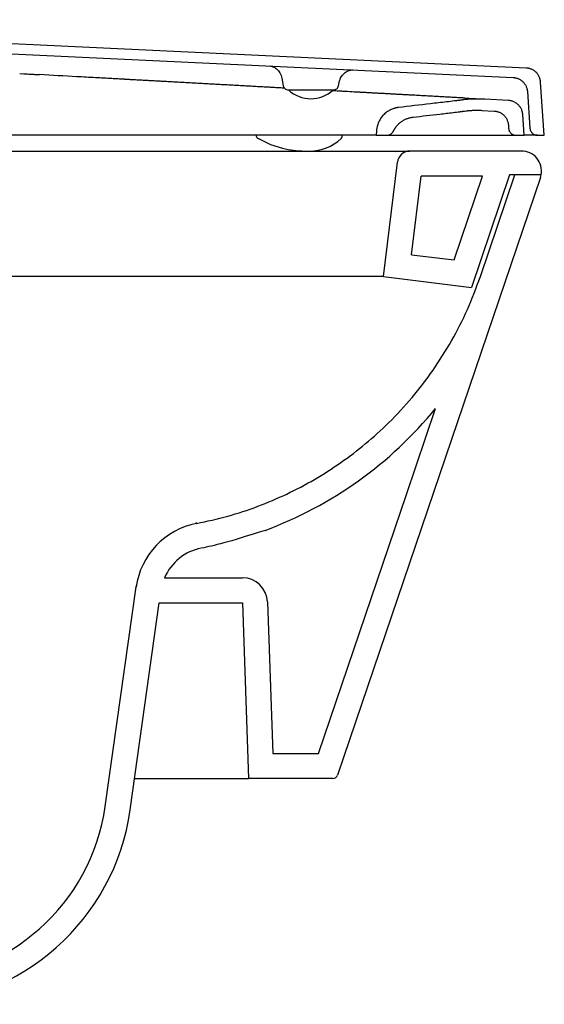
# Model space of a CAD drawing. Header units: millimetres. Extents: x 4393.495 to 4394.026, y 2794.775 to 2795.167.
# Tile 3 of 3: x 4393.817 to 4394.026, y 2794.775 to 2795.167. Entities that reach past the tile are written whole.
import ezdxf

# ---------------------------------------------------------------- set-up
doc = ezdxf.new("R2010")
doc.units = ezdxf.units.MM
doc.layers.add('SANINDUSA', color=3, linetype='Continuous')

msp = doc.modelspace()

# ---------------------------------------------------------------- linework, layer by layer
at = {"layer": 'SANINDUSA'}
for p, q in [((4394.018990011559, 2795.147935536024), (4393.610627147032, 2795.167193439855)), ((4393.618763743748, 2795.162805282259), (4394.013739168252, 2795.144178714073)), ((4393.817279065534, 2795.145733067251), (4393.818983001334, 2795.145639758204)), ((4393.82517914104, 2795.145298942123), (4393.82515184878, 2795.145300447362)), ((4393.921704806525, 2795.14386096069), (4393.92223256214, 2795.140867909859)), ((4393.922730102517, 2795.139918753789), (4393.921792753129, 2795.139970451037)), ((4393.924241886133, 2795.139220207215), (4393.942204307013, 2795.139220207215)), ((4393.944213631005, 2795.140867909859), (4393.944447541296, 2795.142194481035)), ((4394.026177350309, 2795.121130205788), (4394.024692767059, 2795.142360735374)), ((4393.943200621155, 2795.138789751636), (4393.941572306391, 2795.138879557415)), ((4394.000528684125, 2795.135627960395), (4394.000554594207, 2795.135626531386)), ((4394.011942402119, 2795.134998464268), (4394.002501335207, 2795.135519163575)), ((4394.019441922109, 2795.138603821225), (4394.020468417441, 2795.123920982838)), ((4394.001311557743, 2795.131077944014), (4394.006220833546, 2795.130807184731)), ((4394.018177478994, 2795.121130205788), (4394.017597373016, 2795.129426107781)), ((4394.011875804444, 2795.125234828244), (4394.011967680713, 2795.123920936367)), ((4393.95923057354, 2795.121130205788), (4393.673366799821, 2795.121130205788)), ((4393.95923057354, 2795.121130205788), (4393.963391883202, 2795.121130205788)), ((4393.959359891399, 2795.122979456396), (4393.9592305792, 2795.121130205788)), ((4393.963392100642, 2795.121130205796), (4394.014960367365, 2795.121130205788)), ((4393.966084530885, 2795.122816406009), (4393.966088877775, 2795.122816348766)), ((4394.014960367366, 2795.121130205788), (4394.018177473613, 2795.121130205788)), ((4394.023461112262, 2795.121130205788), (4394.026177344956, 2795.121130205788)), ((4393.788238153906, 2795.114863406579), (4393.838238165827, 2795.114863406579)), ((4393.838238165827, 2795.114863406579), (4393.972661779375, 2795.114863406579)), ((4394.017075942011, 2795.114863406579), (4393.972661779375, 2795.114863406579)), ((4393.962098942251, 2795.064863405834), (4393.967700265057, 2795.11048251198)), ((4393.973243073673, 2795.073570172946), (4393.977085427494, 2795.104863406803)), ((4394.001613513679, 2795.104863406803), (4393.977085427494, 2795.104863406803)), ((4393.990286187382, 2795.071477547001), (4394.001613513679, 2795.104863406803)), ((4394.012370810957, 2795.105445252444), (4393.99714212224, 2795.060560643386)), ((4394.000713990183, 2795.064863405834), (4394.01448284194, 2795.105445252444)), ((4394.024949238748, 2795.105445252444), (4394.012370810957, 2795.105445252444)), ((4394.024949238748, 2795.105445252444), (4394.01448284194, 2795.105445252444)), ((4393.973243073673, 2795.073570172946), (4393.990286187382, 2795.071477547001)), ((4393.838238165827, 2795.064863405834), (4393.788238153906, 2795.064863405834)), ((4393.962098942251, 2795.064863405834), (4393.838238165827, 2795.064863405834)), ((4393.962098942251, 2795.064863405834), (4393.99714212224, 2795.060560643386)), ((4393.874955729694, 2794.944863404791), (4393.905972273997, 2794.944863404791)), ((4393.851354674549, 2794.853769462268), (4393.863639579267, 2794.941181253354)), ((4393.863639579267, 2794.941181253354), (4393.863701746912, 2794.941623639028)), ((4393.915966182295, 2794.935212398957), (4393.918073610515, 2794.874863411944)), ((4393.861257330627, 2794.852377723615), (4393.872849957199, 2794.934863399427)), ((4393.872849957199, 2794.934863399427), (4393.905972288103, 2794.934863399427)), ((4393.905972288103, 2794.934863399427), (4393.90841673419, 2794.864863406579)), ((4393.918073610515, 2794.874863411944), (4393.936249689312, 2794.874863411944)), ((4393.863012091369, 2794.864863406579), (4393.90841673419, 2794.864863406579)), ((4393.941983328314, 2794.864863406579), (4393.90841673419, 2794.864863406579))]:
    msp.add_line(p, q, dxfattribs=at)
at = {"layer": 'SANINDUSA', "flags": 128}
for points in [[(4393.912008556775, 2795.120047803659), (4393.912431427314, 2795.119819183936), (4393.91254706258, 2795.119754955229), (4393.912574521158, 2795.119739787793), (4393.912588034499, 2795.119732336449), (4393.912588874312, 2795.119731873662), (4393.912589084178, 2795.119731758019), (4393.912589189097, 2795.119731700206), (4393.912589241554, 2795.119731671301), (4393.912589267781, 2795.11973165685), (4393.912589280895, 2795.119731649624), (4393.912589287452, 2795.119731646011), (4393.912589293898, 2795.119731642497), (4393.917163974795, 2795.117525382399), (4393.921874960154, 2795.115962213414), (4393.92415282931, 2795.115474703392), (4393.928395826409, 2795.114966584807), (4393.929677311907, 2795.114898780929), (4393.930446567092, 2795.114875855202), (4393.931230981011, 2795.114864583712), (4393.931772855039, 2795.11486310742), (4393.931925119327, 2795.114863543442), (4393.932003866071, 2795.11486390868), (4393.9320238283, 2795.114864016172), (4393.932033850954, 2795.1148640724), (4393.93203636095, 2795.114864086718), (4393.932036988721, 2795.114864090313), (4393.932037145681, 2795.114864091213), (4393.932037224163, 2795.114864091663), (4393.932037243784, 2795.114864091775), (4393.932037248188, 2795.114864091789), (4393.932049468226, 2795.114864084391), (4393.93231054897, 2795.11486492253), (4393.932721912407, 2795.114867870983)], [(4394.024651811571, 2795.104293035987), (4393.984476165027, 2794.98588068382), (4393.943877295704, 2794.866220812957)], [(4393.936249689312, 2794.874863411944), (4393.971268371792, 2794.978076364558), (4393.982889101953, 2795.01232692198)]]:
    msp.add_lwpolyline(points, dxfattribs=at)
at = {"layer": 'SANINDUSA'}
for centre, radius, start, end in [((4393.933217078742, 2795.148973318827), 0.01324676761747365, 227.6177109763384, 312.5815556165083), ((4393.93297162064, 2795.132406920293), 0.01754082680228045, 269.1843194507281, 314.4734662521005), ((4393.972661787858, 2795.10986340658), 0.005000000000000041, 90, 173.0000000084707), ((4394.01707595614, 2795.10686340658), 0.008000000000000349, 349.7892573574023, 90), ((4394.01707595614, 2795.10686340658), 0.00800000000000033, 341.2586595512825, 349.7892573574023), ((4393.893347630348, 2794.937006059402), 0.03000000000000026, 100.8229018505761, 171.9999999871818), ((4393.893347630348, 2794.937006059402), 0.0200000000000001, 100.8229017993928, 156.8669670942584), ((4393.905972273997, 2794.934863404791), 0.01, 1.99999541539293, 90), ((4393.941983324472, 2794.86686340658), 0.002000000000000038, 270, 341.2586595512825), ((4393.772133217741, 2794.864903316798), 0.08000000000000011, 271.1271707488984, 351.9999999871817), ((4393.772133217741, 2794.864903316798), 0.09000000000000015, 271.1271707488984, 351.9999999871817)]:
    msp.add_arc(centre, radius, start, end, dxfattribs=at)
for points, knots in [([(4393.916847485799, 2795.148748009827), (4393.917252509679, 2795.148687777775), (4393.918075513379, 2795.148565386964), (4393.919607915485, 2795.147650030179), (4393.921048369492, 2795.14607758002), (4393.921484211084, 2795.144599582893), (4393.921709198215, 2795.143836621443)], [0, 0, 0, 0, 0.2339399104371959, 0.4753631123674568, 0.7291755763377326, 1, 1, 1, 1]), ([(4393.944448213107, 2795.142198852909), (4393.944696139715, 2795.143016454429), (4393.945175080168, 2795.144595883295), (4393.946800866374, 2795.146229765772), (4393.948519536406, 2795.147110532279), (4393.949431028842, 2795.14716414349), (4393.949877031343, 2795.147190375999)], [0, 0, 0, 0, 0.2738860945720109, 0.5290885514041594, 0.769578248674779, 1, 1, 1, 1]), ([(4394.024692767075, 2795.142360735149), (4394.024686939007, 2795.142433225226), (4394.024675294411, 2795.142578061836), (4394.024647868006, 2795.142794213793), (4394.024613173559, 2795.143009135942), (4394.024570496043, 2795.14322278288), (4394.024494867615, 2795.14354107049), (4394.024367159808, 2795.143959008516), (4394.024160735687, 2795.144463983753), (4394.023909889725, 2795.14494779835), (4394.02351804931, 2795.145560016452), (4394.022926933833, 2795.14625432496), (4394.022219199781, 2795.146830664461), (4394.021598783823, 2795.14720912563), (4394.021108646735, 2795.147449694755), (4394.02059997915, 2795.147644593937), (4394.020133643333, 2795.147776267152), (4394.019717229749, 2795.147860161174), (4394.019354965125, 2795.1479119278), (4394.019111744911, 2795.147927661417), (4394.018990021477, 2795.147935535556)], [0, 0, 0, 0, 0.02502138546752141, 0.04999322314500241, 0.07494852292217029, 0.09992036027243, 0.1249417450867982, 0.1875029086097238, 0.2500640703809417, 0.3124115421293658, 0.3747590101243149, 0.4998950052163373, 0.6243355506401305, 0.6870047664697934, 0.749673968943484, 0.8119370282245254, 0.8742000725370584, 0.9161594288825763, 0.9580406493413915, 1, 1, 1, 1]), ([(4393.818983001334, 2795.145639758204), (4393.819615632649, 2795.145605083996), (4393.820564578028, 2795.145553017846), (4393.821592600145, 2795.145496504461), (4393.821987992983, 2795.145474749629), (4393.822069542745, 2795.145470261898), (4393.822068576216, 2795.145470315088), (4393.822069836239, 2795.145470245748), (4393.822071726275, 2795.145470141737), (4393.822076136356, 2795.145469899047), (4393.822084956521, 2795.145469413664), (4393.822102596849, 2795.145468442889), (4393.822158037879, 2795.145465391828), (4393.822531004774, 2795.145444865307), (4393.823539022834, 2795.145389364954), (4393.82450671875, 2795.145336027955), (4393.82515184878, 2795.145300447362)], [0, 0, 0, 0, 0.1250000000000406, 0.187500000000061, 0.2031250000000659, 0.2031250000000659, 0.2036132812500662, 0.2036132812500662, 0.2041015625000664, 0.2050781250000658, 0.2070312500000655, 0.2109375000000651, 0.2187500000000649, 0.2500000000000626, 0.5000000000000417, 1, 1, 1, 1]), ([(4393.852953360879, 2795.143767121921), (4393.852122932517, 2795.143812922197), (4393.850876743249, 2795.143881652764), (4393.849578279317, 2795.143953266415), (4393.849084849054, 2795.143980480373), (4393.848993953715, 2795.143985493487), (4393.848954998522, 2795.143987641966), (4393.848935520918, 2795.143988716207), (4393.848924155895, 2795.143989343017), (4393.848904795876, 2795.143990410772), (4393.84874023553, 2795.143999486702), (4393.848265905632, 2795.144025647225), (4393.84532297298, 2795.144187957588), (4393.842534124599, 2795.144341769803), (4393.83509628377, 2795.144751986), (4393.830137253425, 2795.145025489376), (4393.82517914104, 2795.145298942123)], [0, 0, 0, 0, 0.1250000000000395, 0.1875000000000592, 0.1953125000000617, 0.1992187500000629, 0.2011718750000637, 0.2011718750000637, 0.2021484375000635, 0.2021484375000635, 0.2031250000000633, 0.2187500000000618, 0.2500000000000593, 0.5000000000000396, 0.5000000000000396, 1, 1, 1, 1]), ([(4393.860952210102, 2795.143325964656), (4393.860620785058, 2795.143344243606), (4393.860123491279, 2795.143371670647), (4393.859543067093, 2795.143403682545), (4393.859252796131, 2795.143419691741), (4393.859107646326, 2795.143427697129), (4393.859035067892, 2795.143431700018), (4393.8589987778, 2795.14343370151), (4393.858980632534, 2795.143434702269), (4393.858972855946, 2795.143435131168), (4393.858967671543, 2795.143435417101), (4393.858963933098, 2795.143435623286), (4393.858962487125, 2795.143435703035)], [0, 0, 0, 0, 0.4999999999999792, 0.7499999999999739, 0.8749999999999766, 0.9374999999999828, 0.9687499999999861, 0.9843749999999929, 0.9921874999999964, 0.9960937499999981, 0.9960937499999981, 1, 1, 1, 1]), ([(4394.013739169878, 2795.144178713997), (4394.013811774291, 2795.144174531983), (4394.01395683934, 2795.144166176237), (4394.014173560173, 2795.14414366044), (4394.014389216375, 2795.144113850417), (4394.014603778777, 2795.14407603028), (4394.014923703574, 2795.144007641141), (4394.015344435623, 2795.14388944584), (4394.015853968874, 2795.143694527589), (4394.016343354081, 2795.143454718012), (4394.016964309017, 2795.143076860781), (4394.017671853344, 2795.142501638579), (4394.018264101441, 2795.141807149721), (4394.018656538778, 2795.141195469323), (4394.01890816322, 2795.140710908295), (4394.019114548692, 2795.140206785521), (4394.019256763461, 2795.139743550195), (4394.019350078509, 2795.1393291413), (4394.019410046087, 2795.13896813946), (4394.019431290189, 2795.13872533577), (4394.019441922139, 2795.138603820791)], [0, 0, 0, 0, 0.02502138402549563, 0.04999321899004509, 0.07494851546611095, 0.09992034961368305, 0.1249417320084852, 0.1875029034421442, 0.2500640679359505, 0.312411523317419, 0.3747589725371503, 0.4998949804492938, 0.624335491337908, 0.6870047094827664, 0.7496739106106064, 0.8119369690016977, 0.8742000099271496, 0.9161593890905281, 0.9580406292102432, 1, 1, 1, 1]), ([(4393.879166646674, 2795.142321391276), (4393.878763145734, 2795.142343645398), (4393.878157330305, 2795.142377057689), (4393.877449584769, 2795.142416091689), (4393.877095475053, 2795.142435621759), (4393.876918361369, 2795.142445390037), (4393.87682978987, 2795.142450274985), (4393.876785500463, 2795.14245271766), (4393.876763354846, 2795.142453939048), (4393.876753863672, 2795.142454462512), (4393.876747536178, 2795.142454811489), (4393.876743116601, 2795.14245505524), (4393.87674120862, 2795.14245516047)], [0, 0, 0, 0, 0.4999999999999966, 0.7500000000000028, 0.8750000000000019, 0.9375000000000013, 0.9687499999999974, 0.9843749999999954, 0.992187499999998, 0.996093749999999, 0.996093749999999, 1, 1, 1, 1]), ([(4393.907280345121, 2795.140770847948), (4393.906925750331, 2795.14079040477), (4393.906392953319, 2795.140819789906), (4393.905769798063, 2795.140854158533), (4393.905457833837, 2795.140871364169), (4393.905301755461, 2795.140879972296), (4393.905234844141, 2795.140883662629), (4393.905190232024, 2795.140886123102), (4393.905166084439, 2795.140887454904), (4393.905145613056, 2795.140888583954)], [0, 0, 0, 0, 0.500000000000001, 0.7500000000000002, 0.8750000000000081, 0.9375000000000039, 0.9687500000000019, 0.9687500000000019, 1, 1, 1, 1]), ([(4393.922231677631, 2795.14087291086), (4393.922295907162, 2795.140647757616), (4393.922424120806, 2795.140198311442), (4393.92290168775, 2795.139661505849), (4393.92352402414, 2795.139291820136), (4393.924003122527, 2795.139244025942), (4393.924241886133, 2795.139220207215)], [0, 0, 0, 0, 0.2518336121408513, 0.5027049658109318, 0.7521679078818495, 1, 1, 1, 1]), ([(4393.942204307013, 2795.139220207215), (4393.942443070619, 2795.139244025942), (4393.942922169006, 2795.139291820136), (4393.943544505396, 2795.139661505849), (4393.94402207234, 2795.140198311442), (4393.944150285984, 2795.140647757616), (4393.944214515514, 2795.14087291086)], [0, 0, 0, 0, 0.2478320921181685, 0.4972950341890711, 0.7481663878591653, 1, 1, 1, 1]), ([(4393.954004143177, 2795.138193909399), (4393.953721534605, 2795.138209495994), (4393.953296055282, 2795.138232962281), (4393.952796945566, 2795.138260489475), (4393.952546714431, 2795.138274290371), (4393.952421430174, 2795.138281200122), (4393.952358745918, 2795.138284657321), (4393.952331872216, 2795.138286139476), (4393.952313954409, 2795.138287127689), (4393.952303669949, 2795.138287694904), (4393.952296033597, 2795.138288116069)], [0, 0, 0, 0, 0.4999999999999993, 0.7499999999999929, 0.8749999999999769, 0.9374999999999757, 0.9687499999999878, 0.9843749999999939, 0.9843749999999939, 1, 1, 1, 1]), ([(4393.972475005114, 2795.137175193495), (4393.972238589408, 2795.137188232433), (4393.971882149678, 2795.137207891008), (4393.971463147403, 2795.13723100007), (4393.971252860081, 2795.13724259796), (4393.971147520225, 2795.137248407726), (4393.971102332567, 2795.137250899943), (4393.971072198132, 2795.137252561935), (4393.971057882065, 2795.137253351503), (4393.971042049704, 2795.137254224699)], [0, 0, 0, 0, 0.4999999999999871, 0.7499999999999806, 0.8749999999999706, 0.9374999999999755, 0.9687499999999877, 0.9687499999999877, 1, 1, 1, 1]), ([(4393.986244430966, 2795.136415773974), (4393.986063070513, 2795.136425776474), (4393.985788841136, 2795.136440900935), (4393.985465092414, 2795.136458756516), (4393.98530226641, 2795.136467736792), (4393.985220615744, 2795.136472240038), (4393.9851855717, 2795.136474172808), (4393.985162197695, 2795.136475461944), (4393.985151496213, 2795.136476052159), (4393.98513880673, 2795.136476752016)], [0, 0, 0, 0, 0.5000000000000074, 0.7500000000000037, 0.8749999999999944, 0.9375000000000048, 0.9687500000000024, 0.9687500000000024, 1, 1, 1, 1]), ([(4394.002501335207, 2795.135519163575), (4394.002287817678, 2795.135530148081), (4394.001860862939, 2795.135552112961), (4394.001220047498, 2795.135574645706), (4394.000579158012, 2795.135589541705), (4393.999938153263, 2795.135596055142), (4393.999297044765, 2795.135594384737), (4393.998655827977, 2795.135584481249), (4393.997854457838, 2795.135561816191), (4393.996893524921, 2795.135517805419), (4393.995774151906, 2795.135440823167), (4393.99465648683, 2795.135340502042), (4393.993913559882, 2795.135252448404), (4393.993541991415, 2795.135208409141)], [0, 0, 0, 0, 0.07145094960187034, 0.1428750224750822, 0.2142839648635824, 0.2856895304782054, 0.3571034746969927, 0.4285375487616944, 0.5000034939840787, 0.6250226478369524, 0.7499864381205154, 0.8749578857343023, 1, 1, 1, 1]), ([(4393.994584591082, 2795.13595579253), (4393.994694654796, 2795.135949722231), (4393.994914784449, 2795.13593758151), (4393.995128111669, 2795.135925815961), (4393.995234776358, 2795.135919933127)], [0, 0, 0, 0, 0.4999949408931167, 1, 1, 1, 1]), ([(4393.995234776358, 2795.135919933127), (4393.995340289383, 2795.135914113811), (4393.995551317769, 2795.135902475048), (4393.995755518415, 2795.135891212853), (4393.995857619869, 2795.135885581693)], [0, 0, 0, 0, 0.4999944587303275, 1, 1, 1, 1]), ([(4393.995857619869, 2795.135885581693), (4393.995958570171, 2795.135880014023), (4393.996160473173, 2795.135868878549), (4393.996355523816, 2795.135858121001), (4393.996453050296, 2795.135852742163)], [0, 0, 0, 0, 0.4999940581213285, 1, 1, 1, 1]), ([(4393.996453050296, 2795.135852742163), (4393.996549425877, 2795.1358474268), (4393.996742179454, 2795.13583679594), (4393.996928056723, 2795.135826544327), (4393.997020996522, 2795.135821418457)], [0, 0, 0, 0, 0.4999937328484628, 1, 1, 1, 1]), ([(4393.997020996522, 2795.135821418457), (4393.997112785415, 2795.135816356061), (4393.997296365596, 2795.135806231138), (4393.99747304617, 2795.135796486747), (4393.997561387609, 2795.135791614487)], [0, 0, 0, 0, 0.4999934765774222, 1, 1, 1, 1]), ([(4393.997561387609, 2795.135791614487), (4393.997648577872, 2795.135786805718), (4393.997822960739, 2795.135777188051), (4393.997990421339, 2795.135767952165), (4393.998074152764, 2795.13576333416)], [0, 0, 0, 0, 0.4999932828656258, 1, 1, 1, 1]), ([(4393.998074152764, 2795.13576333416), (4393.998171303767, 2795.135757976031), (4393.998365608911, 2795.135747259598), (4393.998550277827, 2795.135737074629), (4393.998642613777, 2795.135731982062)], [0, 0, 0, 0, 0.4999919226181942, 1, 1, 1, 1]), ([(4393.998642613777, 2795.135731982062), (4393.998733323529, 2795.135726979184), (4393.998914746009, 2795.135716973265), (4393.999086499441, 2795.135707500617), (4393.999172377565, 2795.135702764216)], [0, 0, 0, 0, 0.4999917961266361, 1, 1, 1, 1]), ([(4393.999172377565, 2795.135702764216), (4393.99925663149, 2795.135698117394), (4393.999425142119, 2795.135688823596), (4393.999583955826, 2795.135680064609), (4393.999663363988, 2795.135675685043)], [0, 0, 0, 0, 0.499991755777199, 0.9999999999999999, 0.9999999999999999, 0.9999999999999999, 0.9999999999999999]), ([(4393.999663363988, 2795.135675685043), (4393.999741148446, 2795.135671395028), (4393.999896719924, 2795.135662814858), (4394.000042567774, 2795.135654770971), (4394.0001154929, 2795.135650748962)], [0, 0, 0, 0, 0.4999917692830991, 0.9999999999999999, 0.9999999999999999, 0.9999999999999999, 0.9999999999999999]), ([(4394.0001154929, 2795.135650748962), (4394.000186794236, 2795.135646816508), (4394.00032939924, 2795.135638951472), (4394.000462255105, 2795.135631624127), (4394.000528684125, 2795.135627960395)], [0, 0, 0, 0, 0.4999918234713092, 0.9999999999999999, 0.9999999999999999, 0.9999999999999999, 0.9999999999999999]), ([(4393.968109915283, 2795.132206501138), (4393.96801482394, 2795.132193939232), (4393.967824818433, 2795.132168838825), (4393.967541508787, 2795.132120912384), (4393.967259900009, 2795.132065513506), (4393.966980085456, 2795.13200190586), (4393.966702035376, 2795.131930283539), (4393.966241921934, 2795.131797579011), (4393.965608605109, 2795.131575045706), (4393.964822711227, 2795.131219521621), (4393.964070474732, 2795.130798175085), (4393.963119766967, 2795.130152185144), (4393.962041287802, 2795.12919508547), (4393.961143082, 2795.128066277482), (4393.960548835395, 2795.127082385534), (4393.960168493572, 2795.126308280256), (4393.959856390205, 2795.12550578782), (4393.959641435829, 2795.124771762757), (4393.959500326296, 2795.124117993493), (4393.959409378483, 2795.123551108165), (4393.959376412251, 2795.123170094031), (4393.959359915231, 2795.122979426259)], [0, 0, 0, 0, 0.02088884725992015, 0.04173877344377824, 0.06256689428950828, 0.08339037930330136, 0.1042264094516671, 0.1250921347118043, 0.1876763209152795, 0.250221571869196, 0.3127313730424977, 0.375216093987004, 0.5002996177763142, 0.6251174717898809, 0.6877517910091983, 0.7503777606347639, 0.8127185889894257, 0.875062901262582, 0.9167299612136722, 0.9583298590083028, 0.9999999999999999, 0.9999999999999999, 0.9999999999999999, 0.9999999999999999]), ([(4393.993541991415, 2795.135208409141), (4393.993415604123, 2795.135192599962), (4393.993289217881, 2795.135176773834), (4393.993099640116, 2795.135153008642), (4393.99303119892, 2795.135144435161), (4393.99289871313, 2795.135127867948), (4393.992567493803, 2795.135086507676), (4393.991706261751, 2795.134979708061), (4393.990911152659, 2795.134882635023), (4393.989320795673, 2795.13469018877), (4393.988260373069, 2795.134564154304), (4393.985078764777, 2795.134190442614), (4393.982957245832, 2795.133947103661), (4393.976592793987, 2795.133217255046), (4393.9723500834, 2795.13273005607), (4393.968110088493, 2795.132206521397)], [0, 0, 0, 0, 0.01562500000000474, 0.01562500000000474, 0.0234375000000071, 0.0234375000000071, 0.03125000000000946, 0.06250000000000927, 0.1250000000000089, 0.1250000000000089, 0.250000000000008, 0.250000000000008, 0.5000000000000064, 0.5000000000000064, 1, 1, 1, 1]), ([(4394.017597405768, 2795.129425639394), (4394.017591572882, 2795.129498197), (4394.017579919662, 2795.129643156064), (4394.017552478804, 2795.129859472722), (4394.017517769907, 2795.13007452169), (4394.017475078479, 2795.130288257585), (4394.017399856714, 2795.130604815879), (4394.017273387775, 2795.131019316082), (4394.01706904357, 2795.131521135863), (4394.016819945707, 2795.132003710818), (4394.016431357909, 2795.132613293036), (4394.015844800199, 2795.133306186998), (4394.015143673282, 2795.133881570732), (4394.014528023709, 2795.134260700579), (4394.014042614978, 2795.134502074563), (4394.013537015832, 2795.134699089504), (4394.013073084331, 2795.134832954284), (4394.012660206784, 2795.134918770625), (4394.012302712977, 2795.134972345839), (4394.012062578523, 2795.134989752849), (4394.011942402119, 2795.134998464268)], [0, 0, 0, 0, 0.02518127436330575, 0.05030835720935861, 0.07541445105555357, 0.1005328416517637, 0.1256967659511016, 0.1879680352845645, 0.250239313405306, 0.3129134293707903, 0.3755875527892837, 0.5000584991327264, 0.6251990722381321, 0.6875614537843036, 0.7499238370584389, 0.8124880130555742, 0.8750521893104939, 0.9167266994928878, 0.9583254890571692, 1, 1, 1, 1]), ([(4393.966088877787, 2795.12281634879), (4393.966135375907, 2795.122909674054), (4393.966228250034, 2795.123096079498), (4393.966378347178, 2795.123369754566), (4393.966536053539, 2795.123638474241), (4393.966702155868, 2795.123901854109), (4393.966876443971, 2795.124159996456), (4393.967058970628, 2795.124412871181), (4393.967249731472, 2795.124660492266), (4393.967646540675, 2795.125143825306), (4393.968297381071, 2795.125822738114), (4393.969272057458, 2795.126611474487), (4393.970336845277, 2795.12727446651), (4393.971287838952, 2795.127710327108), (4393.972075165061, 2795.127986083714), (4393.97267740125, 2795.128154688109), (4393.973289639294, 2795.128288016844), (4393.973703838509, 2795.1283445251), (4393.973911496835, 2795.128372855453)], [0, 0, 0, 0, 0.03126734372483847, 0.06245257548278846, 0.0935860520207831, 0.1246982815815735, 0.1558198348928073, 0.186981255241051, 0.2182129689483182, 0.2495451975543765, 0.3745136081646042, 0.4994320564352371, 0.6246301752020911, 0.7497142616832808, 0.8122691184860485, 0.8746712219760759, 0.9371665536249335, 1, 1, 1, 1]), ([(4393.973911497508, 2795.128372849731), (4393.977447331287, 2795.128789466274), (4393.980984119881, 2795.12919005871), (4393.986288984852, 2795.12980197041), (4393.988057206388, 2795.130007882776), (4393.990709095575, 2795.130324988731), (4393.991813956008, 2795.130458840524), (4393.993029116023, 2795.130609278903), (4393.993360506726, 2795.13065058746), (4393.993581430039, 2795.130678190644), (4393.99369272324, 2795.1306921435), (4393.99421960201, 2795.130758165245), (4393.994641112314, 2795.130810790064), (4393.995062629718, 2795.130863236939)], [0, 0, 0, 0, 0.500000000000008, 0.500000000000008, 0.75000000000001, 0.75000000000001, 0.875000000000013, 0.9062500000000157, 0.9218750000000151, 0.9218750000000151, 0.9375000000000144, 0.9375000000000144, 1, 1, 1, 1]), ([(4393.995062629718, 2795.130863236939), (4393.995251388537, 2795.13088582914), (4393.995628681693, 2795.130930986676), (4393.996195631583, 2795.130987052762), (4393.996762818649, 2795.131034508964), (4393.997330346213, 2795.131072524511), (4393.997898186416, 2795.13110132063), (4393.998466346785, 2795.131120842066), (4393.99903482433, 2795.131131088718), (4393.999603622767, 2795.131132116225), (4394.000172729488, 2795.131123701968), (4394.000742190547, 2795.131106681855), (4394.001121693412, 2795.131087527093), (4394.001311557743, 2795.131077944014)], [0, 0, 0, 0, 0.09108977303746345, 0.1820712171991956, 0.272968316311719, 0.3638051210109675, 0.4546057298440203, 0.5453942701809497, 0.636194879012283, 0.7270316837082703, 0.8179287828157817, 0.9089102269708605, 1, 1, 1, 1]), ([(4394.006220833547, 2795.130807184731), (4394.006292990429, 2795.130802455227), (4394.006437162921, 2795.130793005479), (4394.006652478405, 2795.130768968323), (4394.006866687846, 2795.130737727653), (4394.007079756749, 2795.130698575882), (4394.007397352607, 2795.13062834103), (4394.007814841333, 2795.130508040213), (4394.008320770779, 2795.130310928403), (4394.008807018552, 2795.13006916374), (4394.00942295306, 2795.129689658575), (4394.010124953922, 2795.129113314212), (4394.010711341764, 2795.128420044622), (4394.01109957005, 2795.127810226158), (4394.01134828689, 2795.127328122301), (4394.011552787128, 2795.126825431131), (4394.011693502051, 2795.126363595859), (4394.011785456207, 2795.125951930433), (4394.011844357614, 2795.12559499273), (4394.011865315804, 2795.125354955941), (4394.011875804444, 2795.125234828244)], [0, 0, 0, 0, 0.02501665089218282, 0.04998432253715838, 0.0749356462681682, 0.0999033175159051, 0.124919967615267, 0.1874599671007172, 0.2499999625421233, 0.312539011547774, 0.375078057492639, 0.5000283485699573, 0.6249815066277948, 0.6874242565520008, 0.749867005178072, 0.8124080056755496, 0.8749490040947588, 0.9166579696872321, 0.9582910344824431, 1, 1, 1, 1]), ([(4394.011967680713, 2795.123920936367), (4394.011971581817, 2795.123874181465), (4394.01197937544, 2795.123780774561), (4394.011999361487, 2795.123641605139), (4394.012025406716, 2795.12350347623), (4394.012068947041, 2795.123320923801), (4394.012139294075, 2795.123096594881), (4394.012284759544, 2795.122750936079), (4394.012526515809, 2795.122346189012), (4394.012901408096, 2795.121924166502), (4394.013349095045, 2795.121578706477), (4394.013769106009, 2795.121365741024), (4394.014124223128, 2795.121244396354), (4394.014398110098, 2795.121179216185), (4394.014677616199, 2795.121137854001), (4394.014866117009, 2795.121132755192), (4394.014960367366, 2795.121130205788)], [0, 0, 0, 0, 0.03127953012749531, 0.06249021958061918, 0.09370089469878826, 0.1249803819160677, 0.1875948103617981, 0.2502091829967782, 0.3747532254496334, 0.4999824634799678, 0.6244402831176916, 0.7496677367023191, 0.8120104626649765, 0.8743531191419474, 0.9371765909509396, 1, 1, 1, 1]), ([(4394.020468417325, 2795.123920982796), (4394.020472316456, 2795.12387424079), (4394.020480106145, 2795.123780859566), (4394.020500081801, 2795.123641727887), (4394.020526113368, 2795.123503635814), (4394.020569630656, 2795.123321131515), (4394.02063994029, 2795.12309685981), (4394.020785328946, 2795.122751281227), (4394.021026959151, 2795.122346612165), (4394.021401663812, 2795.121924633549), (4394.021849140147, 2795.121579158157), (4394.022268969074, 2795.121366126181), (4394.022623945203, 2795.121244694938), (4394.022897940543, 2795.121179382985), (4394.023177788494, 2795.121137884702), (4394.023366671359, 2795.121132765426), (4394.023461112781, 2795.121130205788)], [0, 0, 0, 0, 0.03127048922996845, 0.06247221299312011, 0.09367394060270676, 0.1249444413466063, 0.1875405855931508, 0.2501367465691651, 0.3746454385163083, 0.4998384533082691, 0.6242603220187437, 0.7494524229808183, 0.8117762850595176, 0.8741001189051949, 0.9370500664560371, 1, 1, 1, 1]), ([(4393.911417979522, 2795.121130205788), (4393.911420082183, 2795.121096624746), (4393.911422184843, 2795.121063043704), (4393.911424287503, 2795.121029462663), (4393.911430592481, 2795.120928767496), (4393.911443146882, 2795.120728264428), (4393.911569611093, 2795.12045192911), (4393.911754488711, 2795.120212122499), (4393.911924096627, 2795.120102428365), (4393.912008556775, 2795.120047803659)], [-0.08439235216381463, -0.08439235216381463, -0.08439235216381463, -0.08439235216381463, 0, 0, 0, 0.2530565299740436, 0.5038832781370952, 0.7529473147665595, 1, 1, 1, 1]), ([(4393.945260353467, 2795.119890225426), (4393.945332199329, 2795.119968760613), (4393.945476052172, 2795.120126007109), (4393.945626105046, 2795.120410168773), (4393.945725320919, 2795.120716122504), (4393.945737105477, 2795.120929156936), (4393.945742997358, 2795.12103566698), (4393.945744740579, 2795.121067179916), (4393.945746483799, 2795.121098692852), (4393.94574822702, 2795.121130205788)], [0, 0, 0, 0, 0.249591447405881, 0.4997426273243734, 0.7498881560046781, 1, 1, 1, 1.074000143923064, 1.074000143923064, 1.074000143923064, 1.074000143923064]), ([(4393.963392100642, 2795.121130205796), (4393.963448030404, 2795.12113109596), (4393.963559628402, 2795.121132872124), (4393.963726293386, 2795.121147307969), (4393.963891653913, 2795.121170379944), (4393.964055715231, 2795.121202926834), (4393.964298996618, 2795.121265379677), (4393.964615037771, 2795.121379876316), (4393.964985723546, 2795.121577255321), (4393.965325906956, 2795.121823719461), (4393.965594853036, 2795.122083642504), (4393.965801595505, 2795.122336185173), (4393.965959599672, 2795.122567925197), (4393.966045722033, 2795.12273341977), (4393.966088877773, 2795.122816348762)], [0, 0, 0, 0, 0.05007206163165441, 0.09990998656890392, 0.1496696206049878, 0.19950754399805, 0.2495796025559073, 0.3744859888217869, 0.4993923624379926, 0.6244113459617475, 0.7494303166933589, 0.8330757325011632, 0.9163545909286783, 1, 1, 1, 1]), ([(4394.023461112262, 2795.121130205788), (4394.0233434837, 2795.121130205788), (4394.023107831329, 2795.121130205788), (4394.021395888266, 2795.121130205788), (4394.0193521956, 2795.121130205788), (4394.018177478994, 2795.121130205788)], [0, 0, 0, 0, 0.3373621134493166, 0.6758577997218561, 1, 1, 1, 1]), ([(4393.887714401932, 2794.966472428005), (4393.891861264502, 2794.967371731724), (4393.900119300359, 2794.969162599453), (4393.9121155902, 2794.973160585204), (4393.92367395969, 2794.978051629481), (4393.934723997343, 2794.983888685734), (4393.945218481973, 2794.990603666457), (4393.955103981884, 2794.998160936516), (4393.964637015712, 2795.00679502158), (4393.973679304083, 2795.016557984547), (4393.98207627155, 2795.027481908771), (4393.989446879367, 2795.039217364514), (4393.995833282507, 2795.05167005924), (4393.999080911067, 2795.060448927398), (4394.000713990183, 2795.064863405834)], [0, 0, 0, 0, 0.08105400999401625, 0.1614104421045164, 0.2412479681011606, 0.320721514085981, 0.3999682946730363, 0.4791141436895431, 0.5582787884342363, 0.6455214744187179, 0.7331059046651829, 0.8212251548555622, 0.9101025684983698, 1, 1, 1, 1]), ([(4393.88755436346, 2794.966821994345), (4393.887592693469, 2794.966732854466), (4393.887683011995, 2794.966522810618), (4393.887702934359, 2794.966490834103), (4393.887714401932, 2794.966472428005)], [0, 0, 0, 0, 0.4243870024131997, 0.9999999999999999, 0.9999999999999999, 0.9999999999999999, 0.9999999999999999])]:
    msp.add_open_spline(points, degree=3, knots=knots, dxfattribs=at)
for points in [[(4393.854958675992, 2795.143656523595), (4393.854290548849, 2795.143693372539), (4393.853622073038, 2795.143730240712), (4393.852953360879, 2795.143767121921)], [(4393.856961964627, 2795.143546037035), (4393.856294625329, 2795.143582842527), (4393.855626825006, 2795.143619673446), (4393.854958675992, 2795.143656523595)], [(4393.858962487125, 2795.143435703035), (4393.858296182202, 2795.143472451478), (4393.857629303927, 2795.143509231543), (4393.856961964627, 2795.143546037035)], [(4393.862939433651, 2795.143216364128), (4393.862277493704, 2795.143252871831), (4393.861615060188, 2795.143289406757), (4393.860952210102, 2795.143325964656)], [(4393.864923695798, 2795.143106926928), (4393.86426281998, 2795.143143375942), (4393.863601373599, 2795.143179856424), (4393.862939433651, 2795.143216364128)], [(4393.866904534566, 2795.142997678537), (4393.86624487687, 2795.143034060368), (4393.865584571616, 2795.143070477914), (4393.864923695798, 2795.143106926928)], [(4393.868881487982, 2795.142888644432), (4393.868223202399, 2795.142924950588), (4393.867564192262, 2795.142961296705), (4393.866904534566, 2795.142997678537)], [(4393.870854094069, 2795.142779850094), (4393.870197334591, 2795.142816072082), (4393.869539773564, 2795.142852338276), (4393.868881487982, 2795.142888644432)], [(4393.872821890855, 2795.142671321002), (4393.872166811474, 2795.142707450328), (4393.871510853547, 2795.142743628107), (4393.870854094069, 2795.142779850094)], [(4393.874784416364, 2795.142563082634), (4393.874131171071, 2795.142599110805), (4393.873476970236, 2795.142635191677), (4393.872821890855, 2795.142671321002)], [(4393.87674120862, 2795.14245516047), (4393.876089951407, 2795.142491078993), (4393.875437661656, 2795.142527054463), (4393.874784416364, 2795.142563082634)], [(4393.881583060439, 2795.142188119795), (4393.880779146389, 2795.142232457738), (4393.879973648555, 2795.142276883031), (4393.879166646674, 2795.142321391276)], [(4393.883989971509, 2795.142055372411), (4393.883189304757, 2795.142099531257), (4393.882386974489, 2795.142143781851), (4393.881583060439, 2795.142188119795)], [(4393.886386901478, 2795.141923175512), (4393.885589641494, 2795.141967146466), (4393.88479063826, 2795.142011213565), (4393.883989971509, 2795.142055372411)], [(4393.888773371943, 2795.141791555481), (4393.887979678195, 2795.141835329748), (4393.887184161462, 2795.141879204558), (4393.886386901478, 2795.141923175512)], [(4393.891148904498, 2795.141660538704), (4393.890358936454, 2795.141704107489), (4393.889567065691, 2795.141747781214), (4393.888773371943, 2795.141791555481)], [(4393.893513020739, 2795.141530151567), (4393.892726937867, 2795.141573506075), (4393.891938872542, 2795.14161696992), (4393.891148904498, 2795.141660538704)], [(4393.895865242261, 2795.141400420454), (4393.895083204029, 2795.141443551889), (4393.894299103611, 2795.141486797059), (4393.893513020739, 2795.141530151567)], [(4393.898205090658, 2795.141271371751), (4393.897427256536, 2795.141314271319), (4393.896647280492, 2795.141357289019), (4393.895865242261, 2795.141400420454)], [(4393.900532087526, 2795.141143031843), (4393.899758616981, 2795.141185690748), (4393.898982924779, 2795.141228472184), (4393.898205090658, 2795.141271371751)], [(4393.90284575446, 2795.141015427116), (4393.90207680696, 2795.141057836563), (4393.901305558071, 2795.141100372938), (4393.900532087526, 2795.141143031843)], [(4393.905145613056, 2795.140888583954), (4393.904381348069, 2795.140930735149), (4393.90361470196, 2795.140973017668), (4393.90284575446, 2795.141015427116)], [(4393.909400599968, 2795.140653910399), (4393.90869631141, 2795.140692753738), (4393.907989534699, 2795.140731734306), (4393.907280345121, 2795.140770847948)], [(4393.911505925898, 2795.140537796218), (4393.910806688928, 2795.140576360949), (4393.910104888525, 2795.14061506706), (4393.909400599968, 2795.140653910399)], [(4393.913595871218, 2795.140422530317), (4393.912901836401, 2795.140460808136), (4393.912205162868, 2795.140499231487), (4393.911505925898, 2795.140537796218)], [(4393.915669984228, 2795.140308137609), (4393.914981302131, 2795.140346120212), (4393.914289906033, 2795.140384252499), (4393.913595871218, 2795.140422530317)], [(4393.917727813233, 2795.140194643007), (4393.917044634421, 2795.140232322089), (4393.916358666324, 2795.140270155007), (4393.915669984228, 2795.140308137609)], [(4393.919768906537, 2795.140082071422), (4393.919091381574, 2795.140119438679), (4393.918410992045, 2795.140156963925), (4393.917727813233, 2795.140194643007)], [(4393.921792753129, 2795.139970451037), (4393.92112105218, 2795.140007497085), (4393.920446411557, 2795.140044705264), (4393.919768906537, 2795.140082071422)], [(4393.945066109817, 2795.138686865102), (4393.944448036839, 2795.138720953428), (4393.943826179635, 2795.138755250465), (4393.943200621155, 2795.138789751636)], [(4393.946908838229, 2795.138585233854), (4393.946298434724, 2795.13861889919), (4393.94568416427, 2795.138652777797), (4393.945066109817, 2795.138686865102)], [(4393.950524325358, 2795.138385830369), (4393.949335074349, 2795.138451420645), (4393.948129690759, 2795.138517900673), (4393.946908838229, 2795.138585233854)], [(4393.952296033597, 2795.138288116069), (4393.951709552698, 2795.13832046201), (4393.951118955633, 2795.138353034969), (4393.950524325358, 2795.138385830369)], [(4393.955687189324, 2795.138101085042), (4393.955130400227, 2795.138131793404), (4393.954569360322, 2795.138162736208), (4393.954004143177, 2795.138193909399)], [(4393.957344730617, 2795.138009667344), (4393.956796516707, 2795.138039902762), (4393.956243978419, 2795.13807037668), (4393.955687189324, 2795.138101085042)], [(4393.958976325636, 2795.13791968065), (4393.958436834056, 2795.137949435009), (4393.957892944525, 2795.137979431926), (4393.957344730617, 2795.138009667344)], [(4393.960581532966, 2795.137831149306), (4393.960050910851, 2795.137860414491), (4393.959515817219, 2795.137889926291), (4393.958976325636, 2795.13791968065)], [(4393.962159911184, 2795.137744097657), (4393.961638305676, 2795.137772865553), (4393.96111215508, 2795.137801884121), (4393.960581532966, 2795.137831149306)], [(4393.963711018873, 2795.137658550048), (4393.963198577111, 2795.137686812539), (4393.962681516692, 2795.137715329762), (4393.962159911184, 2795.137744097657)], [(4393.965234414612, 2795.137574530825), (4393.964731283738, 2795.137602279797), (4393.964223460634, 2795.137630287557), (4393.963711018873, 2795.137658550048)], [(4393.966729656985, 2795.137492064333), (4393.966235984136, 2795.13751929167), (4393.965737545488, 2795.137546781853), (4393.965234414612, 2795.137574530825)], [(4393.96819630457, 2795.137411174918), (4393.967712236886, 2795.137437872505), (4393.967223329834, 2795.137464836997), (4393.966729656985, 2795.137492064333)], [(4393.96963391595, 2795.137331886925), (4393.96915960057, 2795.137358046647), (4393.968680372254, 2795.137384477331), (4393.96819630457, 2795.137411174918)], [(4393.971042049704, 2795.137254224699), (4393.97057763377, 2795.137279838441), (4393.970108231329, 2795.137305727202), (4393.96963391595, 2795.137331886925)], [(4393.973878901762, 2795.137097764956), (4393.973415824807, 2795.13712330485), (4393.972947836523, 2795.137149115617), (4393.972475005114, 2795.137175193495)], [(4393.975253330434, 2795.137021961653), (4393.974800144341, 2795.137046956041), (4393.974341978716, 2795.137072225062), (4393.973878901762, 2795.137097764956)], [(4393.976597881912, 2795.136947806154), (4393.976154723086, 2795.136972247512), (4393.975706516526, 2795.136996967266), (4393.975253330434, 2795.137021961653)], [(4393.977912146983, 2795.13687532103), (4393.977479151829, 2795.136899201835), (4393.977041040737, 2795.136923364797), (4393.976597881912, 2795.136947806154)], [(4393.979195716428, 2795.136804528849), (4393.978773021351, 2795.136827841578), (4393.978345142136, 2795.136851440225), (4393.977912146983, 2795.13687532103)], [(4393.980448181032, 2795.13673545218), (4393.980035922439, 2795.13675818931), (4393.979618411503, 2795.13678121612), (4393.979195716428, 2795.136804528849)], [(4393.981669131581, 2795.136668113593), (4393.981267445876, 2795.1366902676), (4393.980860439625, 2795.13671271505), (4393.980448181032, 2795.13673545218)], [(4393.982858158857, 2795.136602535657), (4393.982467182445, 2795.136624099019), (4393.982070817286, 2795.136645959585), (4393.981669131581, 2795.136668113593)], [(4393.984014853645, 2795.136538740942), (4393.983634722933, 2795.136559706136), (4393.983249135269, 2795.136580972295), (4393.982858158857, 2795.136602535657)], [(4393.98513880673, 2795.136476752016), (4393.984769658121, 2795.136497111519), (4393.984394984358, 2795.136517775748), (4393.984014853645, 2795.136538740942)], [(4393.987315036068, 2795.136356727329), (4393.986964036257, 2795.136376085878), (4393.986607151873, 2795.136395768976), (4393.986244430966, 2795.136415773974)], [(4393.988350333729, 2795.136299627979), (4393.988011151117, 2795.13631833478), (4393.98766603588, 2795.13633736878), (4393.987315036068, 2795.136356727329)], [(4393.989350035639, 2795.136244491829), (4393.989022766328, 2795.13626254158), (4393.988689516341, 2795.13628092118), (4393.988350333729, 2795.136299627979)], [(4393.990313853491, 2795.136191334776), (4393.989998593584, 2795.136208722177), (4393.98967730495, 2795.136226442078), (4393.989350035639, 2795.136244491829)], [(4393.991241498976, 2795.136140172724), (4393.990938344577, 2795.136156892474), (4393.990629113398, 2795.136173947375), (4393.990313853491, 2795.136191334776)], [(4393.992132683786, 2795.136091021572), (4393.991841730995, 2795.136107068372), (4393.991544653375, 2795.136123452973), (4393.991241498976, 2795.136140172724)], [(4393.992987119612, 2795.136043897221), (4393.992708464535, 2795.136059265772), (4393.992423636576, 2795.136074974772), (4393.992132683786, 2795.136091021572)], [(4393.993804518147, 2795.135998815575), (4393.993538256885, 2795.136013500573), (4393.993265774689, 2795.136028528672), (4393.992987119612, 2795.136043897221)], [(4393.994584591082, 2795.13595579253), (4393.994330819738, 2795.135969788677), (4393.994070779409, 2795.135984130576), (4393.993804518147, 2795.135998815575)], [(4393.914970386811, 2794.963728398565), (4393.941626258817, 2794.973614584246), (4393.965058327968, 2794.990457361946), (4393.982889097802, 2795.012326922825)], [(4393.914970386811, 2794.963728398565), (4393.899980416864, 2794.958907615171), (4393.89481788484, 2794.957649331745), (4393.889592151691, 2794.956650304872)]]:
    msp.add_open_spline(points, degree=3, dxfattribs=at)

doc.saveas('drawing.dxf')
